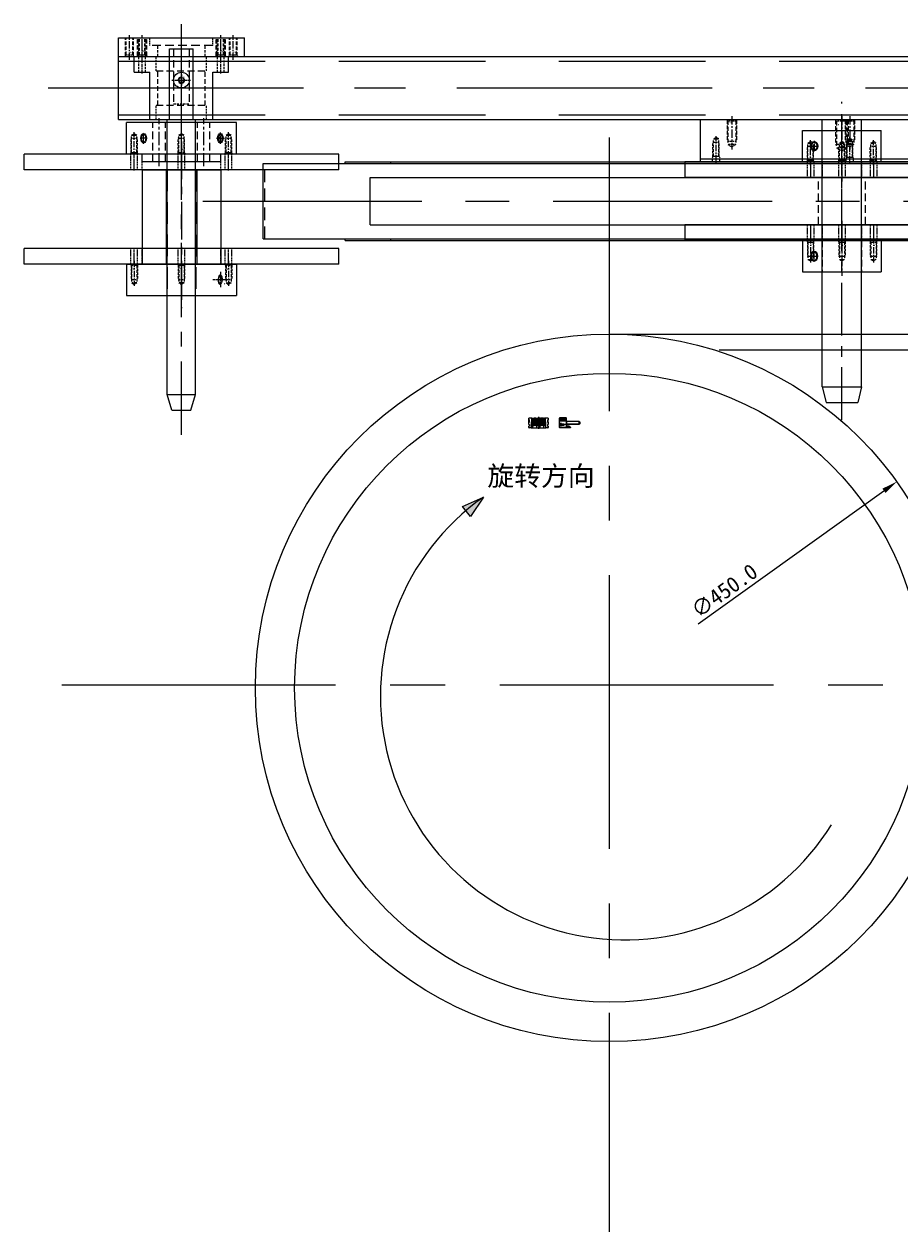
# Model space of a CAD drawing. Header units: millimetres. Extents: x -1657 to 8845, y -11980 to 3013.
# Tile 110 of 256: x -550 to 6, y 47 to 815. Entities that reach past the tile are written whole.
import ezdxf

# ---------------------------------------------------------------- set-up
doc = ezdxf.new("R2010")
doc.units = ezdxf.units.MM
doc.linetypes.add('CENTER', pattern=[2, 1.25, -0.25, 0.25, -0.25])
doc.linetypes.add('DASHED', pattern=[0.75, 0.5, -0.25])
for name, color, linetype in [('03', 6, 'Continuous'), ('图层171', 118, 'Continuous'), ('图层29', 13, 'Continuous'), ('图层31', 70, 'Continuous'), ('图层32', 127, 'Continuous'), ('图层33', 235, 'Continuous'), ('图层36', 121, 'Continuous'), ('图层37', 21, 'Continuous'), ('料盘', 247, 'Continuous'), ('方管', 252, 'Continuous'), ('端子流道', 183, 'Continuous')]:
    doc.layers.add(name, color=color, linetype=linetype)
doc.dimstyles.new('副本 (5)ISO-25', dxfattribs={"dimscale": 4, "dimtxt": 2.5, "dimasz": 2.5, "dimexe": 1.25, "dimexo": 0.625, "dimtad": 1, "dimdec": 1, "dimzin": 1, "dimdsep": 46, "dimtxsty": 'Standard', "dimcen": 2.5, "dimadec": 0, "dimazin": 0, "dimtfac": 1, "dimtdec": 1, "dimtmove": 0, "dimatfit": 3, "dimfxl": 0, "dimarcsym": 0})

# ---------------------------------------------------------------- blocks, each defined once
blk = doc.blocks.new('8F')
at = {"color": 1, "linetype": 'CENTER', "ltscale": 4.620811}
blk.add_line((-2.16, 0), (20.95, 0), dxfattribs=at)
at = {"color": 4, "linetype": 'DASHED', "ltscale": 0.471405}
for p, q in [((1, 3.38), (0, 4.38)), ((1, -3.38), (0, -4.38))]:
    blk.add_line(p, q, dxfattribs=at)
at = {"color": 4, "linetype": 'DASHED', "ltscale": 5.208333}
for p, q in [((0.38, 4), (16, 4)), ((0.38, -4), (16, -4))]:
    blk.add_line(p, q, dxfattribs=at)
at = {"color": 4, "linetype": 'DASHED', "ltscale": 2.25}
for p, q in [((1, 3.38), (1, -3.38)), ((18, 3.38), (18, -3.38))]:
    blk.add_line(p, q, dxfattribs=at)
at = {"color": 4, "linetype": 'DASHED', "ltscale": 5.666667}
for p, q in [((1, 3.38), (18, 3.38)), ((1, -3.38), (18, -3.38))]:
    blk.add_line(p, q, dxfattribs=at)
at = {"color": 4, "linetype": 'DASHED', "ltscale": 0.294628}
for p, q in [((16, 4), (16.62, 3.38)), ((16, -4), (16.62, -3.38))]:
    blk.add_line(p, q, dxfattribs=at)
at = {"color": 4, "linetype": 'DASHED', "ltscale": 2.666667}
blk.add_line((16, 4), (16, -4), dxfattribs=at)
at = {"color": 4, "linetype": 'DASHED', "ltscale": 1.299038}
for p in [(18, 3.38), (18, -3.38)]:
    blk.add_line(p, (19.95, 0), dxfattribs=at)
blk.add_text('M8', height=0.635).set_placement((2.81, -2.46))
blk = doc.blocks.new('27AB9')
at = {"layer": '图层31', "color": 1, "linetype": 'CENTER', "ltscale": 26.842975}
blk.add_line((-12.5, -21.2), (-12.5, 181.2), dxfattribs=at)
at = {"layer": '图层31', "ltscale": 123.966942}
for p, q in [((-25, 0), (-25, 170)), ((-25, 170), (0, 170)), ((0, 0), (0, 170)), ((-25, 0), (-22.5, -10)), ((-25, 0), (0, 0)), ((0, 0), (-2.5, -10)), ((-22.5, -10), (-2.5, -10))]:
    blk.add_line(p, q, dxfattribs=at)
at = {"layer": '图层31', "ltscale": 123.966942, "rotation": 270}
blk.add_blockref('8F', (-12.5, 170), dxfattribs=at)
blk = doc.blocks.new('27AF9')
at = {"layer": '图层33', "ltscale": 0.867769}
for p, q in [((-97.9, 0), (-97.9, 10)), ((-97.9, 10), (102.1, 10)), ((102.1, 0), (102.1, 10)), ((-97.9, 0), (102.1, 0))]:
    blk.add_line(p, q, dxfattribs=at)
at = {"layer": '图层33', "color": 4, "linetype": 'DASHED', "ltscale": 1.37741}
for p, q in [((-20, 0), (-20, 10)), ((-15.8, 0), (-15.8, 10)), ((-10.4, 0), (-10.4, 10)), ((0, 0), (0, 10)), ((4.2, 0), (4.2, 10)), ((14.6, 0), (14.6, 10)), ((20, 0), (20, 10)), ((24.2, 0), (24.2, 10))]:
    blk.add_line(p, q, dxfattribs=at)
at = {"layer": '图层33', "color": 1, "linetype": 'CENTER', "ltscale": 0.958678}
for p, q in [((-17.9, -0.4), (-17.9, 10.4)), ((2.1, -2.49), (2.1, 12.7)), ((22.1, -0.4), (22.1, 10.4))]:
    blk.add_line(p, q, dxfattribs=at)
blk = doc.blocks.new('4F')
at = {"color": 1, "linetype": 'CENTER', "ltscale": 3.210708}
blk.add_line((-2.16, 0), (13.9, 0), dxfattribs=at)
at = {"color": 4, "linetype": 'DASHED', "ltscale": 0.471405}
for p, q in [((1, 1.65), (0, 2.65)), ((1, -1.65), (0, -2.65))]:
    blk.add_line(p, q, dxfattribs=at)
at = {"color": 4, "linetype": 'DASHED', "ltscale": 3.116667}
for p, q in [((0.65, 2), (10, 2)), ((0.65, -2), (10, -2))]:
    blk.add_line(p, q, dxfattribs=at)
at = {"color": 4, "linetype": 'DASHED', "ltscale": 1.1}
for p, q in [((1, 1.65), (1, -1.65)), ((12, 1.65), (12, -1.65))]:
    blk.add_line(p, q, dxfattribs=at)
at = {"color": 4, "linetype": 'DASHED', "ltscale": 3.666667}
for p, q in [((1, 1.65), (12, 1.65)), ((1, -1.65), (12, -1.65))]:
    blk.add_line(p, q, dxfattribs=at)
at = {"color": 4, "linetype": 'DASHED', "ltscale": 0.164992}
for p, q in [((10, 2), (10.35, 1.65)), ((10, -2), (10.35, -1.65))]:
    blk.add_line(p, q, dxfattribs=at)
at = {"color": 4, "linetype": 'DASHED', "ltscale": 1.333333}
blk.add_line((10, 2), (10, -2), dxfattribs=at)
at = {"color": 4, "linetype": 'DASHED', "ltscale": 0.635085}
for p in [(12, 1.65), (12, -1.65)]:
    blk.add_line(p, (12.95, 0), dxfattribs=at)
blk.add_text('M4', height=0.808, rotation=90).set_placement((3.46, -1.03))
blk = doc.blocks.new('27B8E')
at = {"layer": '图层32', "ltscale": 10.330579}
for p, q in [((-10, 4.69), (-10, -45.31)), ((-10, 4.69), (10, 4.69)), ((10, 4.69), (10, -45.31)), ((-10, -45.31), (10, -45.31))]:
    blk.add_line(p, q, dxfattribs=at)
at = {"layer": '图层32', "color": 1, "linetype": 'CENTER', "ltscale": 0.869249}
blk.add_line((0, 0), (0, -5.26), dxfattribs=at)
at = {"layer": '图层32', "color": 1, "linetype": 'CENTER', "ltscale": 1.150413}
blk.add_line((3.48, -2.63), (-3.48, -2.63), dxfattribs=at)
at = {"layer": '图层32', "color": 4, "linetype": 'DASHED', "ltscale": 8.264463}
for p, q in [((-10, -7.81), (10, -7.81)), ((-10, -32.81), (10, -32.81))]:
    blk.add_line(p, q, dxfattribs=at)
at = {"layer": '图层32', "color": 1, "linetype": 'CENTER', "ltscale": 5.752066}
blk.add_line((-12.4, -20.31), (12.4, -20.31), dxfattribs=at)
at = {"layer": '图层32', "ltscale": 0.225512}
for major_axis, ratio in [((-3, 0), 0.755597), ((-2.5, 0), 0.707107)]:
    blk.add_ellipse((0, -2.63), major_axis=major_axis, ratio=ratio, dxfattribs=at)
at = {"layer": '图层32', "ltscale": 10.330579}
for p in [(-10, -0.31), (-10, -20.31), (-10, -40.31)]:
    blk.add_blockref('4F', p, dxfattribs=at)
blk = doc.blocks.new('27DE0')
at = {"layer": '图层29', "color": 4, "linetype": 'DASHED', "ltscale": 3.783333}
for p, q in [((-2, 2.03), (-2, 13.38)), ((2, 2.03), (2, 13.38))]:
    blk.add_line(p, q, dxfattribs=at)
at = {"layer": '图层29', "color": 4, "linetype": 'DASHED', "ltscale": 3.666667}
for p, q in [((-1.65, 2.38), (-1.65, 13.38)), ((1.65, 2.38), (1.65, 13.38))]:
    blk.add_line(p, q, dxfattribs=at)
at = {"layer": '图层29', "color": 1, "linetype": 'CENTER', "ltscale": 3.2}
blk.add_line((0, 0), (0, 14.93), dxfattribs=at)
at = {"layer": '图层29', "color": 4, "linetype": 'DASHED', "ltscale": 0.471405}
for p, q in [((-1.65, 2.38), (-2.65, 1.38)), ((1.65, 2.38), (2.65, 1.38))]:
    blk.add_line(p, q, dxfattribs=at)
at = {"layer": '图层29', "color": 4, "linetype": 'DASHED', "ltscale": 1.1}
blk.add_line((-1.65, 2.38), (1.65, 2.38), dxfattribs=at)
at = {"layer": '图层29'}
blk.add_text('M4', height=0.814, rotation=180, dxfattribs=at).set_placement((0.96, 5.39))
blk = doc.blocks.new('27DCE')
at = {"layer": '图层29', "color": 4, "linetype": 'DASHED', "ltscale": 4.466667}
for p, q in [((-0.4, -0.4), (-0.4, 11)), ((4.6, -0.4), (4.6, 11))]:
    blk.add_line(p, q, dxfattribs=at)
at = {"layer": '图层29', "color": 4, "linetype": 'DASHED', "ltscale": 4.333333}
for p, q in [((0, 0), (0, 11)), ((4.2, 0), (4.2, 11))]:
    blk.add_line(p, q, dxfattribs=at)
at = {"layer": '图层29', "color": 1, "linetype": 'CENTER', "ltscale": 3.6}
blk.add_line((2.1, -3), (2.1, 12.58), dxfattribs=at)
at = {"layer": '图层29', "color": 4, "linetype": 'DASHED', "ltscale": 0.471405}
for p, q in [((0, 0), (-1, -1)), ((4.2, 0), (5.2, -1))]:
    blk.add_line(p, q, dxfattribs=at)
at = {"layer": '图层29', "color": 4, "linetype": 'DASHED', "ltscale": 1.4}
blk.add_line((0, 0), (4.2, 0), dxfattribs=at)
at = {"layer": '图层29'}
blk.add_text('M5', height=1.031, rotation=180, dxfattribs=at).set_placement((3.59, 2.16))
blk = doc.blocks.new('27DA8')
at = {"layer": '图层29', "color": 4, "linetype": 'DASHED', "ltscale": 5.166667}
for p, q in [((-0.5, -0.5), (-0.5, 11)), ((5.5, -0.5), (5.5, 11))]:
    blk.add_line(p, q, dxfattribs=at)
at = {"layer": '图层29', "color": 4, "linetype": 'DASHED', "ltscale": 5}
for p, q in [((0, 0), (0, 11)), ((5, 0), (5, 11))]:
    blk.add_line(p, q, dxfattribs=at)
at = {"layer": '图层29', "color": 1, "linetype": 'CENTER', "ltscale": 4}
blk.add_line((2.5, -3), (2.5, 12.57), dxfattribs=at)
at = {"layer": '图层29', "color": 4, "linetype": 'DASHED', "ltscale": 0.471405}
for p, q in [((0, 0), (-1, -1)), ((5, 0), (6, -1))]:
    blk.add_line(p, q, dxfattribs=at)
at = {"layer": '图层29', "color": 4, "linetype": 'DASHED', "ltscale": 1.666667}
blk.add_line((0, 0), (5, 0), dxfattribs=at)
at = {"layer": '图层29'}
blk.add_text('M6', height=0.461, rotation=180, dxfattribs=at).set_placement((4.12, 2.44))
blk = doc.blocks.new('27D9E')
at = {"layer": '图层29', "color": 4, "linetype": 'DASHED', "ltscale": 5.166667}
for p, q in [((-0.5, -0.5), (-0.5, 11)), ((5.5, -0.5), (5.5, 11))]:
    blk.add_line(p, q, dxfattribs=at)
at = {"layer": '图层29', "color": 4, "linetype": 'DASHED', "ltscale": 5}
for p, q in [((0, 0), (0, 11)), ((5, 0), (5, 11))]:
    blk.add_line(p, q, dxfattribs=at)
at = {"layer": '图层29', "color": 1, "linetype": 'CENTER', "ltscale": 4}
blk.add_line((2.5, -3), (2.5, 12.57), dxfattribs=at)
at = {"layer": '图层29', "color": 4, "linetype": 'DASHED', "ltscale": 0.471405}
for p, q in [((0, 0), (-1, -1)), ((5, 0), (6, -1))]:
    blk.add_line(p, q, dxfattribs=at)
at = {"layer": '图层29', "color": 4, "linetype": 'DASHED', "ltscale": 1.666667}
blk.add_line((0, 0), (5, 0), dxfattribs=at)
at = {"layer": '图层29'}
blk.add_text('M6', height=0.461, rotation=180, dxfattribs=at).set_placement((4.12, 2.44))
blk = doc.blocks.new('27E0F')
at = {"layer": '图层29', "ltscale": 2.125}
for p, q in [((-20, 5), (60, 5)), ((-20, -7), (-20, 5)), ((60, -7), (60, 5)), ((-20, -7), (60, -7))]:
    blk.add_line(p, q, dxfattribs=at)
at = {"layer": '图层29', "color": 4, "linetype": 'DASHED', "ltscale": 1.37741}
for p, q in [((0, 0), (0, 5)), ((40, 0), (40, 5))]:
    blk.add_line(p, q, dxfattribs=at)
at = {"layer": '图层29', "color": 4, "linetype": 'DASHED', "ltscale": 11.019284}
blk.add_line((40, 0), (0, 0), dxfattribs=at)
at = {"layer": '图层29', "color": 4, "linetype": 'DASHED', "ltscale": 3.305785}
for p, q in [((5, -7), (5, 0)), ((35, -7), (35, 0))]:
    blk.add_line(p, q, dxfattribs=at)
at = {"layer": '图层29', "color": 1, "linetype": 'CENTER', "ltscale": 3.22944}
blk.add_line((20, -9.07), (20, 7.07), dxfattribs=at)
at = {"layer": '图层29', "ltscale": 2.125}
for name, p in [('27DCE', (-15.1, -6)), ('27D9E', (-7.5, -6)), ('27DE0', (-5, -8.38)), ('27DA8', (42.5, -6)), ('27DE0', (45, -8.38)), ('27DCE', (50.9, -6))]:
    blk.add_blockref(name, p, dxfattribs=at)
blk = doc.blocks.new('27E93')
at = {"layer": '图层36', "color": 1, "linetype": 'CENTER', "ltscale": 7.669421}
blk.add_line((0, -22.2), (0, 24.2), dxfattribs=at)
at = {"layer": '图层36', "ltscale": 1.033058}
for p, q in [((-30, 21), (30, 21)), ((-30, 11), (-30, 21)), ((30, 11), (30, 21)), ((-30, 11), (-20, 11)), ((-20, -19), (-20, 11)), ((20, 11), (30, 11)), ((20, -19), (20, 11)), ((-20, -19), (20, -19))]:
    blk.add_line(p, q, dxfattribs=at)
at = {"layer": '图层36', "color": 4, "linetype": 'DASHED', "ltscale": 2.754821}
for p, q in [((-27.1, 11), (-27.1, 21)), ((-22.9, 11), (-22.9, 21)), ((22.9, 11), (22.9, 21)), ((27.1, 11), (27.1, 21))]:
    blk.add_line(p, q, dxfattribs=at)
at = {"layer": '图层36', "color": 1, "linetype": 'CENTER', "ltscale": 1.917355}
for p, q in [((-25, 10.2), (-25, 21.8)), ((25, 10.2), (25, 21.8))]:
    blk.add_line(p, q, dxfattribs=at)
at = {"layer": '图层36', "color": 4, "linetype": 'DASHED', "ltscale": 2.479339}
for p, q in [((-16, 12), (-16, 21)), ((16, 12), (16, 21)), ((-16, -19), (-16, -10)), ((16, -19), (16, -10))]:
    blk.add_line(p, q, dxfattribs=at)
at = {"layer": '图层36', "color": 4, "linetype": 'DASHED', "ltscale": 8.815427}
for p, q in [((-16, 12), (16, 12)), ((-16, -10), (16, -10))]:
    blk.add_line(p, q, dxfattribs=at)
at = {"layer": '图层36', "color": 4, "linetype": 'DASHED', "ltscale": 6.060606}
for p, q in [((-15, -10), (-15, 12)), ((15, -10), (15, 12))]:
    blk.add_line(p, q, dxfattribs=at)
at = {"layer": '图层36', "color": 1, "linetype": 'CENTER'}
for p, q in [((0, 0), (0, 12)), ((-6, 6), (6, 6))]:
    blk.add_line(p, q, dxfattribs=at)
at = {"layer": '图层36', "ltscale": 3.719008}
blk.add_circle((0, 6), 5, dxfattribs=at)
blk = doc.blocks.new('4C')
at = {"color": 1, "linetype": 'CENTER', "ltscale": 1.3982}
for p, q in [((-3.5, 0), (3.5, 0)), ((0, 3.5), (0, -3.5))]:
    blk.add_line(p, q, dxfattribs=at)
blk.add_circle((0, 0), 1.65)
at = {"color": 2, "linetype": 'Continuous'}
blk.add_arc((0, 0), 2, 80.74753, 15.05083, dxfattribs=at)
blk.add_text('M4', height=0.558).set_placement((1.01, 1.61))
blk = doc.blocks.new('280B6')
at = {"layer": '图层37', "ltscale": 6.198347}
for p, q in [((10, 12.5), (-35, 12.5)), ((-35, -2.5), (-35, 12.5)), ((10, -4), (10, 14)), ((185, 14), (10, 14)), ((185, -4), (185, 14)), ((195, -1), (195, 11)), ((10, -2.5), (-35, -2.5)), ((185, -4), (10, -4))]:
    blk.add_line(p, q, dxfattribs=at)
at = {"layer": '图层37', "color": 4, "linetype": 'DASHED', "ltscale": 9.641873}
for p, q in [((-35, 10), (0, 10)), ((-35, 0), (0, 0))]:
    blk.add_line(p, q, dxfattribs=at)
at = {"layer": '图层37', "color": 4, "linetype": 'DASHED', "ltscale": 2.754821}
blk.add_line((0, 0), (0, 10), dxfattribs=at)
at = {"layer": '图层37', "ltscale": 3.719008}
for p, q in [((195, 11), (185, 14)), ((195, -1), (185, -4))]:
    blk.add_line(p, q, dxfattribs=at)
at = {"layer": '图层37', "color": 1, "linetype": 'CENTER', "ltscale": 37.38843}
blk.add_line((210.6, 5), (-50.6, 5), dxfattribs=at)
at = {"layer": '图层37', "ltscale": 2.066116, "rotation": 90}
blk.add_blockref('4C', (-15, 5), dxfattribs=at)
blk = doc.blocks.new('8D21F')
at = {"layer": '图层37', "color": 1, "linetype": 'CENTER', "ltscale": 1.150393}
blk.add_line((0, 0), (6.96, 0), dxfattribs=at)
at = {"layer": '图层37', "color": 1, "linetype": 'CENTER', "ltscale": 0.677887}
blk.add_line((3.48, -2.04), (3.48, 2.06), dxfattribs=at)
at = {"layer": '图层37', "ltscale": 0.619835}
for major_axis, ratio in [((-3, 0), 0.589256), ((-2.5, 0), 0.545738)]:
    blk.add_ellipse((3.48, 0.01), major_axis=major_axis, ratio=ratio, dxfattribs=at)
blk = doc.blocks.new('94E90')
at = {"layer": '图层37', "color": 1, "linetype": 'CENTER'}
for p, q in [((0, 0), (0, -5.12)), ((-3.59, -2.52), (3.75, -2.52))]:
    blk.add_line(p, q, dxfattribs=at)
at = {"layer": '图层37', "ltscale": 3.305785}
for major_axis, ratio in [((-3, 0), 0.589256), ((-2.5, 0), 0.424264)]:
    blk.add_ellipse((0, -2.52), major_axis=major_axis, ratio=ratio, dxfattribs=at)
at = {"layer": '图层37'}
blk.add_text('M6', height=0.586, dxfattribs=at).set_placement((0.44, -2.26))
blk = doc.blocks.new('28282')
at = {"layer": '图层37', "ltscale": 14.46281}
for p, q in [((5, 53.14), (25, 53.14)), ((5, -16.86), (5, 53.14)), ((25, -16.86), (25, 53.14)), ((0, -6.86), (0, 43.14)), ((0, 43.14), (5, 43.14)), ((0, -6.86), (5, -6.86)), ((5, -16.86), (25, -16.86))]:
    blk.add_line(p, q, dxfattribs=at)
at = {"layer": '图层37', "color": 1, "linetype": 'CENTER', "ltscale": 6.710744}
for p, q in [((-2.8, 32.28), (27.8, 32.28)), ((-2.8, 4), (27.8, 4))]:
    blk.add_line(p, q, dxfattribs=at)
at = {"layer": '图层37', "color": 4, "linetype": 'DASHED', "ltscale": 9.641873}
for p, q in [((0, 36.28), (25, 36.28)), ((0, 28.28), (25, 28.28)), ((0, 8), (25, 8)), ((0, 0), (25, 0))]:
    blk.add_line(p, q, dxfattribs=at)
at = {"layer": '图层37', "color": 4, "linetype": 'DASHED', "ltscale": 27.548209}
for p, q in [((0, 27.14), (25, 27.14)), ((0, 9.14), (25, 9.14))]:
    blk.add_line(p, q, dxfattribs=at)
at = {"layer": '图层37', "color": 1, "linetype": 'CENTER', "ltscale": 19.173554}
blk.add_line((-8, 18.14), (33, 18.14), dxfattribs=at)
at = {"layer": '图层37', "ltscale": 14.46281}
for p in [(5, 48.14), (5, 18.14), (5, -11.86)]:
    blk.add_blockref('4F', p, dxfattribs=at)
at = {"layer": '图层37', "linetype": 'CENTER', "ltscale": 0.225512}
blk.add_blockref('8D21F', (11.52, 42.18), dxfattribs=at)
at = {"layer": '图层37', "ltscale": 3.305785}
blk.add_blockref('94E90', (15, -4.08), dxfattribs=at)
blk = doc.blocks.new('283A4')
at = {"layer": '图层37', "ltscale": 0.867769}
for p, q in [((0, 0), (0, 200)), ((0, 200), (10, 200)), ((10, 0), (10, 200)), ((0, 0), (10, 0))]:
    blk.add_line(p, q, dxfattribs=at)
at = {"layer": '图层37', "color": 4, "linetype": 'DASHED', "ltscale": 1.37741}
for p, q in [((0, 132.1), (10, 132.1)), ((0, 127.9), (10, 127.9)), ((0, 125), (10, 125)), ((0, 102.1), (10, 102.1)), ((0, 97.9), (10, 97.9)), ((0, 75), (10, 75)), ((0, 72.1), (10, 72.1)), ((0, 67.9), (10, 67.9))]:
    blk.add_line(p, q, dxfattribs=at)
at = {"layer": '图层37', "color": 1, "linetype": 'CENTER', "ltscale": 0.958678}
for p, q in [((-0.4, 130), (10.4, 130)), ((-0.4, 70), (10.4, 70))]:
    blk.add_line(p, q, dxfattribs=at)
at = {"layer": '图层37', "color": 1, "linetype": 'CENTER', "ltscale": 3.371535}
blk.add_line((-3.43, 100), (13.43, 100), dxfattribs=at)
blk = doc.blocks.new('28494')
at = {"layer": '图层37', "ltscale": 14.46281}
for p, q in [((-10, -64.75), (-10, 5.25)), ((-10, 5.25), (10, 5.25)), ((10, -64.75), (10, 5.25)), ((-70, -4.75), (-10, -4.75)), ((-70, -54.75), (-70, -4.75)), ((-70, -19.95), (-10, -19.95)), ((-70, -39.55), (-10, -39.55)), ((-70, -54.75), (-10, -54.75)), ((-10, -64.75), (10, -64.75))]:
    blk.add_line(p, q, dxfattribs=at)
at = {"layer": '图层37', "color": 1, "linetype": 'CENTER'}
for p, q in [((0, 0), (0, -10)), ((-5, -5), (5, -5))]:
    blk.add_line(p, q, dxfattribs=at)
at = {"layer": '图层37', "color": 4, "linetype": 'DASHED', "ltscale": 27.548209}
for p, q in [((-70, -20.65), (10, -20.65)), ((-70.1, -38.75), (9.9, -38.75))]:
    blk.add_line(p, q, dxfattribs=at)
at = {"layer": '图层37', "color": 1, "linetype": 'CENTER', "ltscale": 19.173554}
blk.add_line((-88, -29.75), (18, -29.75), dxfattribs=at)
at = {"layer": '图层37', "ltscale": 0.619835}
blk.add_ellipse((0, -5), major_axis=(-3, 0), ratio=0.479592, start_param=4.712389, end_param=9.424778, dxfattribs=at)
blk.add_ellipse((0, -5), major_axis=(-2.5, 0), ratio=0.424264, dxfattribs=at)
at = {"layer": '图层37', "ltscale": 14.46281}
for p in [(-10, 0.25), (-10, -29.75), (-10, -59.75)]:
    blk.add_blockref('4F', p, dxfattribs=at)
at = {"layer": '图层37'}
blk.add_text('M6', height=0.586, dxfattribs=at).set_placement((1.96, -2.66))
blk = doc.blocks.new('254AC')
at = {"layer": '端子流道', "ltscale": 5}
for p, q in [((-408.24, 0), (19.75, 0)), ((-182.25, 2), (7.75, 2)), ((19.75, -50), (19.75, 0)), ((-460.25, -1), (19.75, -1)), ((-460.25, -49), (-460.25, -1)), ((-408.24, -1), (-408.24, 0)), ((-379.03, -1), (-379.03, 0)), ((-460.25, -49), (19.75, -49)), ((-408.24, -50), (-408.24, -49)), ((-408.24, -50), (19.75, -50)), ((-379.03, -50), (-379.03, -49))]:
    blk.add_line(p, q, dxfattribs=at)
at = {"layer": '端子流道', "ltscale": 1.125}
for p, q in [((-182.25, 0), (-182.25, 2)), ((7.75, 0), (7.75, 2))]:
    blk.add_line(p, q, dxfattribs=at)
at = {"layer": '端子流道', "color": 4, "linetype": 'DASHED', "ltscale": 0.666667}
for p, q in [((-174.5, 0), (-174.5, 2)), ((-170, 0), (-170, 2)), ((-89.5, 0), (-89.5, 2)), ((-85, 0), (-85, 2)), ((-4.5, 0), (-4.5, 2)), ((0, 0), (0, 2))]:
    blk.add_line(p, q, dxfattribs=at)
at = {"layer": '端子流道', "color": 1, "linetype": 'CENTER', "ltscale": 0.624358}
for p, q in [((-172.25, -0.56), (-172.25, 2.56)), ((-87.25, -0.56), (-87.25, 2.56)), ((-2.25, -0.56), (-2.25, 2.56))]:
    blk.add_line(p, q, dxfattribs=at)
at = {"layer": '端子流道', "color": 4, "linetype": 'DASHED', "ltscale": 16}
blk.add_line((-459.25, -49), (-459.25, -1), dxfattribs=at)
at = {"layer": '端子流道', "color": 1, "linetype": 'CENTER', "ltscale": 111.36}
blk.add_line((-498.65, -25), (58.15, -25), dxfattribs=at)
blk = doc.blocks.new('6F')
at = {"color": 1, "linetype": 'CENTER', "ltscale": 4.23765}
blk.add_line((-2.16, 0), (19.03, 0), dxfattribs=at)
at = {"color": 4, "linetype": 'DASHED', "ltscale": 0.471405}
for p, q in [((1, 2.5), (0, 3.5)), ((1, -2.5), (0, -3.5))]:
    blk.add_line(p, q, dxfattribs=at)
at = {"color": 4, "linetype": 'DASHED', "ltscale": 4.5}
for p, q in [((0.5, 3), (14, 3)), ((0.5, -3), (14, -3))]:
    blk.add_line(p, q, dxfattribs=at)
at = {"color": 4, "linetype": 'DASHED', "ltscale": 1.666667}
for p, q in [((1, 2.5), (1, -2.5)), ((16, 2.5), (16, -2.5))]:
    blk.add_line(p, q, dxfattribs=at)
at = {"color": 4, "linetype": 'DASHED', "ltscale": 5}
for p, q in [((1, 2.5), (16, 2.5)), ((1, -2.5), (16, -2.5))]:
    blk.add_line(p, q, dxfattribs=at)
at = {"color": 4, "linetype": 'DASHED', "ltscale": 0.235702}
for p, q in [((14, 3), (14.5, 2.5)), ((14, -3), (14.5, -2.5))]:
    blk.add_line(p, q, dxfattribs=at)
at = {"color": 4, "linetype": 'DASHED', "ltscale": 2}
blk.add_line((14, 3), (14, -3), dxfattribs=at)
at = {"color": 4, "linetype": 'DASHED', "ltscale": 0.96225}
for p in [(16, 2.5), (16, -2.5)]:
    blk.add_line(p, (17.44, 0), dxfattribs=at)
blk.add_text('M6', height=0.924, rotation=90).set_placement((2.56, -1.77))
blk = doc.blocks.new('254CE')
at = {"layer": '图层171', "ltscale": 1.125}
for p, q in [((0, 0), (190, 0)), ((0, -25), (0, 0)), ((190, -25), (190, 0)), ((0, -25), (190, -25))]:
    blk.add_line(p, q, dxfattribs=at)
for name, p, rotation in [('6F', (20, 0), 270), ('6F', (95, 0), 270), ('6F', (170, 0), 270), ('4F', (10, -24.439104), 90), ('4F', (95, -25), 90), ('4F', (180, -25), 90)]:
    blk.add_blockref(name, p, dxfattribs=dict(at, rotation=rotation))
blk = doc.blocks.new('*D4174')
at = {"layer": '03', "color": 0, "lineweight": -2, "ltscale": 5}
blk.add_line((-121.87, 433.55), (-3.78, 518.24), dxfattribs=at)
at = {"layer": '03', "color": 0, "ltscale": 5}
blk.add_solid([(-4.75, 519.6), (-2.81, 516.89), (4.34, 524.07)], dxfattribs=at)
at = {"layer": 'Defpoints', "color": 0, "ltscale": 5}
for p in [(4.34, 524.07), (-361.33, 261.8)]:
    blk.add_point(p, dxfattribs=at)
at = {"layer": '03', "color": 0, "ltscale": 5, "insert": (-105.25, 454.7), "char_height": 10, "attachment_point": 5, "rotation": 35.64917}
blk.add_mtext('∅450.0', dxfattribs=at)
blk = doc.blocks.new('A7B7')
at = {"color": 1, "lineweight": 9, "ltscale": 0.03}
for p, q in [((0, 0), (0, -6.72)), ((2.5, 0), (2.5, -6.72)), ((4.5, 0), (4.5, -6.72)), ((7, 0), (7, -6.72))]:
    blk.add_line(p, q, dxfattribs=at)
at = {"color": 1, "linetype": 'CENTER', "ltscale": 1.5196}
blk.add_line((3.5, -7.32), (3.5, 0.27), dxfattribs=at)
at = {"color": 7, "linetype": 'Continuous', "lineweight": 15}
for p, q in [((-2.7, -1.43), (-2.7, -0.6)), ((-2.2, -1.43), (-2.7, -1.43)), ((-2.7, -3.85), (-2.7, -2.48)), ((-2.7, -2.48), (-2.2, -2.48)), ((-2.7, -3.85), (-2.7, -4.05)), ((-2.7, -3.85), (-2.2, -3.85)), ((-2.7, -4.05), (-2.7, -5.15)), ((-2.2, -4.05), (-2.7, -4.05)), ((-2.7, -5.15), (-2.7, -5.35)), ((-2.2, -5.15), (-2.7, -5.15)), ((-2.2, -5.35), (-2.7, -5.35)), ((-2.7, -6.5), (-2.7, -5.35)), ((-2.7, -6.5), (-1.3, -6.5)), ((-2.35, -0.25), (-1.25, -0.25)), ((-2.2, -2.48), (-2.2, -1.43)), ((-2.2, -5.35), (-2.2, -3.85)), ((-1.3, -6.5), (-1.3, -6.8)), ((-0.8, -6.8), (-1.3, -6.8)), ((8.25, -0.25), (-1.25, -0.25)), ((-1.25, -0.25), (-1.25, -4.25)), ((-1.25, -4.25), (-0.67, -4.25)), ((-0.74, -3.59), (-0.94, -3.39)), ((-0.94, -4.08), (-0.94, -3.39)), ((-0.94, -3.39), (-0.74, -3.39)), ((-0.74, -3.88), (-0.94, -4.08)), ((0.94, -4.08), (-0.94, -4.08)), ((-0.8, -6.5), (-0.67, -6.5)), ((-0.8, -6.8), (-0.8, -6.5)), ((-0.74, -1.66), (-0.54, -1.86)), ((-0.74, -3.39), (-0.74, -1.66)), ((-0.74, -1.66), (0.74, -1.66)), ((-0.74, -3.39), (-0.54, -3.59)), ((-0.74, -3.59), (-0.74, -3.88)), ((-0.54, -3.59), (-0.74, -3.59)), ((-0.74, -3.88), (0.74, -3.88)), ((-0.67, -4.25), (-0.37, -4.25)), ((-0.67, -6.5), (-0.67, -4.25)), ((-0.37, -6.5), (-0.67, -6.5)), ((-0.54, -1.86), (-0.54, -3.59)), ((0.54, -1.86), (-0.54, -1.86)), ((-0.54, -2.76), (0.54, -2.76)), ((0.54, -3.21), (-0.54, -3.21)), ((-0.54, -3.88), (-0.54, -3.59)), ((-0.37, -4.25), (-0.37, -6.5)), ((-0.37, -4.95), (0.38, -4.95)), ((-0.37, -6.5), (0.38, -6.5)), ((0.38, -4.25), (0.68, -4.25)), ((0.38, -6.5), (0.38, -4.25)), ((0.68, -6.5), (0.38, -6.5)), ((0.74, -1.66), (0.54, -1.86)), ((0.54, -3.59), (0.54, -1.86)), ((0.74, -3.39), (0.54, -3.59)), ((0.54, -3.59), (0.54, -3.88)), ((0.74, -3.59), (0.54, -3.59)), ((0.68, -4.25), (1.83, -4.25)), ((0.68, -4.25), (0.68, -6.5)), ((0.68, -6.5), (1.83, -6.5)), ((0.74, -1.66), (0.74, -3.39)), ((0.74, -3.59), (0.94, -3.39)), ((0.74, -3.39), (0.94, -3.39)), ((0.74, -3.88), (0.74, -3.59)), ((0.74, -3.88), (0.94, -4.08)), ((0.94, -3.39), (0.94, -4.08)), ((1.76, -3.59), (1.56, -3.39)), ((1.56, -4.08), (1.56, -3.39)), ((1.56, -3.39), (1.76, -3.39)), ((1.76, -3.88), (1.56, -4.08)), ((3.44, -4.08), (1.56, -4.08)), ((1.76, -1.66), (1.96, -1.86)), ((1.76, -3.39), (1.76, -1.66)), ((1.76, -1.66), (3.24, -1.66)), ((1.76, -3.39), (1.96, -3.59)), ((1.76, -3.59), (1.76, -3.88)), ((1.96, -3.59), (1.76, -3.59)), ((1.76, -3.88), (3.24, -3.88)), ((1.83, -4.25), (2.13, -4.25)), ((1.83, -6.5), (1.83, -4.25)), ((2.13, -6.5), (1.83, -6.5)), ((1.96, -1.86), (1.96, -3.59)), ((3.04, -1.86), (1.96, -1.86)), ((1.96, -2.76), (3.04, -2.76)), ((3.04, -3.21), (1.96, -3.21)), ((1.96, -3.88), (1.96, -3.59)), ((2.13, -4.25), (2.13, -6.5)), ((2.13, -4.95), (2.88, -4.95)), ((2.13, -6.5), (2.88, -6.5)), ((2.88, -4.25), (3.18, -4.25)), ((2.88, -6.5), (2.88, -4.25)), ((3.18, -6.5), (2.88, -6.5)), ((3.24, -1.66), (3.04, -1.86)), ((3.04, -3.59), (3.04, -1.86)), ((3.24, -3.39), (3.04, -3.59)), ((3.04, -3.59), (3.04, -3.88)), ((3.24, -3.59), (3.04, -3.59)), ((3.18, -4.25), (3.83, -4.25)), ((3.18, -4.25), (3.18, -6.5)), ((3.18, -6.5), (3.25, -6.5)), ((3.24, -1.66), (3.24, -3.39)), ((3.24, -3.59), (3.44, -3.39)), ((3.24, -3.39), (3.44, -3.39)), ((3.24, -3.88), (3.24, -3.59)), ((3.24, -3.88), (3.44, -4.08)), ((3.25, -6.5), (3.25, -6.8)), ((3.75, -6.8), (3.25, -6.8)), ((3.44, -3.39), (3.44, -4.08)), ((3.76, -3.59), (3.56, -3.39)), ((3.56, -4.08), (3.56, -3.39)), ((3.56, -3.39), (3.76, -3.39)), ((3.76, -3.88), (3.56, -4.08)), ((5.44, -4.08), (3.56, -4.08)), ((3.75, -6.5), (3.83, -6.5)), ((3.75, -6.8), (3.75, -6.5)), ((3.76, -1.66), (3.96, -1.86)), ((3.76, -3.39), (3.76, -1.66)), ((3.76, -1.66), (5.24, -1.66)), ((3.76, -3.39), (3.96, -3.59)), ((3.76, -3.59), (3.76, -3.88)), ((3.96, -3.59), (3.76, -3.59)), ((3.76, -3.88), (5.24, -3.88)), ((3.83, -4.25), (4.13, -4.25)), ((3.83, -6.5), (3.83, -4.25)), ((4.13, -6.5), (3.83, -6.5)), ((3.96, -1.86), (3.96, -3.59)), ((5.04, -1.86), (3.96, -1.86)), ((3.96, -2.76), (5.04, -2.76)), ((3.96, -3.21), (5.04, -3.21)), ((3.96, -3.59), (3.96, -3.88)), ((4.13, -4.25), (4.13, -6.5)), ((4.88, -4.95), (4.13, -4.95)), ((4.88, -6.5), (4.13, -6.5)), ((4.88, -4.25), (5.18, -4.25)), ((4.88, -6.5), (4.88, -4.25)), ((5.18, -6.5), (4.88, -6.5)), ((5.24, -1.66), (5.04, -1.86)), ((5.04, -3.59), (5.04, -1.86)), ((5.24, -3.39), (5.04, -3.59)), ((5.04, -3.88), (5.04, -3.59)), ((5.24, -3.59), (5.04, -3.59)), ((5.18, -4.25), (6.33, -4.25)), ((5.18, -4.25), (5.18, -6.5)), ((5.18, -6.5), (6.33, -6.5)), ((5.24, -1.66), (5.24, -3.39)), ((5.24, -3.59), (5.44, -3.39)), ((5.24, -3.39), (5.44, -3.39)), ((5.24, -3.88), (5.24, -3.59)), ((5.24, -3.88), (5.44, -4.08)), ((5.44, -3.39), (5.44, -4.08)), ((6.26, -3.59), (6.06, -3.39)), ((6.06, -4.08), (6.06, -3.39)), ((6.06, -3.39), (6.26, -3.39)), ((6.26, -3.88), (6.06, -4.08)), ((7.94, -4.08), (6.06, -4.08)), ((6.26, -1.66), (6.46, -1.86)), ((6.26, -3.39), (6.26, -1.66)), ((6.26, -1.66), (7.74, -1.66)), ((6.26, -3.39), (6.46, -3.59)), ((6.26, -3.59), (6.26, -3.88)), ((6.46, -3.59), (6.26, -3.59)), ((6.26, -3.88), (7.74, -3.88)), ((6.33, -4.25), (6.63, -4.25)), ((6.33, -6.5), (6.33, -4.25)), ((6.63, -6.5), (6.33, -6.5)), ((6.46, -1.86), (6.46, -3.59)), ((7.54, -1.86), (6.46, -1.86)), ((6.46, -2.76), (7.54, -2.76)), ((6.46, -3.21), (7.54, -3.21)), ((6.46, -3.59), (6.46, -3.88)), ((6.63, -4.25), (6.63, -6.5)), ((7.38, -4.95), (6.63, -4.95)), ((7.38, -6.5), (6.63, -6.5)), ((7.38, -4.25), (7.68, -4.25)), ((7.38, -6.5), (7.38, -4.25)), ((7.68, -6.5), (7.38, -6.5)), ((7.74, -1.66), (7.54, -1.86)), ((7.54, -3.59), (7.54, -1.86)), ((7.74, -3.39), (7.54, -3.59)), ((7.54, -3.88), (7.54, -3.59)), ((7.74, -3.59), (7.54, -3.59)), ((7.68, -4.25), (8.25, -4.25)), ((7.68, -4.25), (7.68, -6.5)), ((7.68, -6.5), (7.8, -6.5)), ((7.74, -1.66), (7.74, -3.39)), ((7.74, -3.59), (7.94, -3.39)), ((7.74, -3.39), (7.94, -3.39)), ((7.74, -3.88), (7.74, -3.59)), ((7.74, -3.88), (7.94, -4.08)), ((7.8, -6.5), (7.8, -6.8)), ((8.3, -6.8), (7.8, -6.8)), ((7.94, -3.39), (7.94, -4.08)), ((8.25, -0.25), (9.35, -0.25)), ((8.25, -4.25), (8.25, -0.25)), ((8.3, -6.8), (8.3, -6.5)), ((8.3, -6.5), (9.7, -6.5)), ((9.2, -2.48), (9.2, -1.43)), ((9.2, -1.43), (9.7, -1.43)), ((9.7, -2.48), (9.2, -2.48)), ((9.2, -3.85), (9.2, -5.35)), ((9.7, -3.85), (9.2, -3.85)), ((9.2, -4.05), (9.7, -4.05)), ((9.2, -5.15), (9.7, -5.15)), ((9.2, -5.35), (9.7, -5.35)), ((9.7, -0.6), (9.7, -1.43)), ((9.7, -2.48), (9.7, -3.85)), ((9.7, -3.85), (9.7, -4.05)), ((9.7, -4.05), (9.7, -5.15)), ((9.7, -5.15), (9.7, -5.35)), ((9.7, -5.35), (9.7, -6.5))]:
    blk.add_line(p, q, dxfattribs=at)
at = {"color": 1, "linetype": 'CENTER', "lineweight": 15, "ltscale": 0.34336}
for p, q in [((-0.86, -3.74), (0.86, -3.74)), ((1.64, -3.74), (3.36, -3.74)), ((3.64, -3.74), (5.36, -3.74)), ((6.14, -3.74), (7.86, -3.74))]:
    blk.add_line(p, q, dxfattribs=at)
at = {"color": 7, "linetype": 'Continuous'}
blk.add_circle((5.73, -5.11), 0.388, dxfattribs=at)
at = {"color": 7, "linetype": 'Continuous', "lineweight": 15}
for centre, start, end in [((-2.35, -0.6), 90, 180), ((9.35, -0.6), 0, 90)]:
    blk.add_arc(centre, 0.35, start, end, dxfattribs=at)
at = {"color": 7, "linetype": 'Continuous', "insert": (5.46, -4.9), "char_height": 0.33, "width": 1.0371, "attachment_point": 1}
blk.add_mtext('xx', dxfattribs=at)
blk = doc.blocks.new('85971')
at = {"color": 1, "lineweight": 9, "ltscale": 0.03}
for p, q in [((0, 0), (5.15, 0)), ((0, -2.65), (5.15, -2.65))]:
    blk.add_line(p, q, dxfattribs=at)
at = {"color": 7, "linetype": 'Continuous', "lineweight": 15}
for p, q in [((0.44, 1.7), (0.24, 1.5)), ((0.24, 1.35), (0.24, 1.5)), ((0.24, 0.73), (0.24, 1.35)), ((0.44, 1.35), (0.24, 1.35)), ((0.44, 0.52), (0.24, 0.73)), ((0.24, 0.47), (0.24, 0.73)), ((0.24, -0.75), (0.24, 0.49)), ((0.44, 1.7), (0.44, 1.35)), ((0.44, 1.7), (4.84, 1.7)), ((4.84, 1.35), (0.44, 1.35)), ((0.44, 1.35), (0.44, 0.55)), ((0.44, 0.55), (0.44, -0.55)), ((0.44, 0.52), (4.84, 0.52)), ((3.54, 1.7), (4.84, 1.7)), ((4.84, 1.7), (4.84, 1.35)), ((4.84, 0.55), (4.84, 1.35)), ((4.84, -0.55), (4.84, 0.55)), ((-7.66, -0.81), (-8.16, -1.31)), ((-8.16, -1.31), (-8.16, -2.11)), ((-8.16, -2.11), (-7.8, -2.46)), ((-7.8, -2.46), (-7.66, -2.61)), ((-7.66, -0.81), (0.24, -0.81)), ((-7.66, -2.11), (-7.66, -0.81)), ((-7.66, -0.81), (0.24, -0.81)), ((0.24, -2.11), (-7.66, -2.11)), ((-7.66, -2.61), (0.24, -2.61)), ((-1.46, -3.75), (-2.26, -4.25)), ((-2.26, -4.55), (-2.26, -4.25)), ((-2.26, -4.55), (0.24, -4.55)), ((-2.26, -4.55), (-2.26, -4.85)), ((-2.26, -4.85), (4.84, -4.85)), ((-1.46, -3.75), (0.24, -3.75)), ((0.24, -0.73), (0.44, -0.52)), ((0.24, -4.55), (0.24, -0.75)), ((0.24, -0.87), (0.24, -2.11)), ((0.24, -2.11), (0.24, -2.37)), ((0.24, -2.37), (0.24, -2.97)), ((0.24, -2.97), (0.24, -3.12)), ((0.44, -4.55), (0.24, -4.55)), ((0.44, -0.52), (4.84, -0.52)), ((0.44, -0.55), (0.44, -4.55)), ((0.44, -4.55), (4.84, -4.55)), ((3.49, -2.1), (2.09, -2.1)), ((2.09, -2.1), (2.09, -3.2)), ((2.09, -3.2), (3.49, -3.2)), ((3.49, -1.9), (4.84, -1.9)), ((3.49, -1.9), (3.49, -2.1)), ((3.49, -3.2), (3.49, -3.4)), ((3.49, -3.4), (4.84, -3.4)), ((4.84, -1.9), (4.84, -0.55)), ((4.84, -3.4), (4.84, -1.9)), ((4.84, -4.55), (4.84, -3.4)), ((4.84, -4.55), (4.84, -4.85))]:
    blk.add_line(p, q, dxfattribs=at)
blk.add_arc((-8.16, -2.11), 0.5, 315, 0, dxfattribs=at)

msp = doc.modelspace()

# ---------------------------------------------------------------- hatches: boundary and pattern name
at = {"layer": '03', "ltscale": 125}
h = msp.add_hatch(color=5, dxfattribs=at)
edge = h.paths.add_edge_path()
edge.add_line((-258.4867, 514.2934), (-266.7704, 501.8835))
edge.add_line((-266.7704, 501.8835), (-269.6646, 505.583))
edge.add_ellipse((-168.8402, 387.7221), major_axis=(109.674, 109.674), ratio=1, start_angle=440.308758, end_angle=445.5454274, ccw=False)
edge = h.paths.add_edge_path()
edge.add_ellipse((-168.8402, 387.7221), major_axis=(-109.674, 109.674), ratio=1, start_angle=-9.691242, end_angle=-4.4545726)
edge.add_line((-269.6646, 505.583), (-271.841, 508.3649))
edge.add_line((-271.841, 508.3649), (-258.4867, 514.2934))

# ---------------------------------------------------------------- linework, layer by layer
at = {"layer": '03', "color": 1, "linetype": 'CENTER', "ltscale": 139.2}
for p, q in [((-178.4902, 742.9368), (-178.4902, 46.9368)), ((-526.4902, 394.9368), (169.5098, 394.9368))]:
    msp.add_line(p, q, dxfattribs=at)
at = {"layer": '03', "ltscale": 125}
for p, q in [((-178.4902, 617.9368), (46.5098, 617.9368)), ((-108.4902, 607.9368), (46.5098, 607.9368))]:
    msp.add_line(p, q, dxfattribs=at)
at = {"layer": '03', "color": 3, "ltscale": 125}
for p, q in [((-271.841, 508.3649), (-258.4867, 514.2934)), ((-266.7704, 501.8835), (-271.841, 508.3649)), ((-258.4867, 514.2934), (-266.7704, 501.8835))]:
    msp.add_line(p, q, dxfattribs=at)
at = {"layer": '03', "lineweight": 9}
msp.add_circle((-178.4902, 392.9368), 225, dxfattribs=at)
at = {"layer": '03', "ltscale": 11.662075}
msp.add_circle((-178.4902, 392.9368), 200, dxfattribs=at)
at = {"layer": '03', "color": 3, "ltscale": 125}
msp.add_arc((-168.8402, 387.7221), 155.1024, 125.308758, 328.1576908, dxfattribs=at)
at = {"layer": '料盘', "color": 1, "linetype": 'CENTER', "ltscale": 10.863836}
msp.add_line((-30.4902, 675.2773), (-30.4902, 729.5964), dxfattribs=at)
at = {"layer": '料盘', "ltscale": 150}
for p, q in [((-330.4902, 687.4368), (-330.4902, 717.4368)), ((-330.4902, 717.4368), (269.5098, 717.4368)), ((-330.4902, 687.4368), (269.5098, 687.4368))]:
    msp.add_line(p, q, dxfattribs=at)
at = {"layer": '料盘', "color": 4, "linetype": 'DASHED', "ltscale": 10}
for p, q in [((-45.4902, 687.4368), (-45.4902, 717.4368)), ((-15.4902, 687.4368), (-15.4902, 717.4368))]:
    msp.add_line(p, q, dxfattribs=at)
at = {"layer": '方管', "ltscale": 1.125}
for p, q in [((-490.4902, 794.4368), (69.5098, 794.4368)), ((-490.4902, 754.4368), (-490.4902, 794.4368)), ((-490.4902, 754.4368), (69.5098, 754.4368))]:
    msp.add_line(p, q, dxfattribs=at)
at = {"layer": '方管', "color": 4, "linetype": 'DASHED', "ltscale": 186.666667}
for p, q in [((-490.4902, 791.4368), (69.5098, 791.4368)), ((-490.4902, 757.4368), (69.5098, 757.4368))]:
    msp.add_line(p, q, dxfattribs=at)
at = {"layer": '方管', "color": 1, "linetype": 'CENTER', "ltscale": 129.92}
msp.add_line((-535.2902, 774.4368), (155.2786, 774.4368), dxfattribs=at)

# ---------------------------------------------------------------- block references
at = {"rotation": 180}
msp.add_blockref('A7B7', (-219.9578, 557.9425), dxfattribs=at)
at = {"ltscale": 0.5, "xscale": -1}
msp.add_blockref('85971', (-205.3452, 563.0434), dxfattribs=at)
at = {"layer": '图层171', "ltscale": 2.125}
msp.add_blockref('254CE', (-120.4902, 754.4368), dxfattribs=at)
at = {"layer": '图层29', "ltscale": 2.125}
msp.add_blockref('27E0F', (-470.4902, 801.4368), dxfattribs=at)
at = {"layer": '图层31', "ltscale": 2.125}
msp.add_blockref('27AB9', (-17.9902, 584.4368), dxfattribs=at)
at = {"layer": '图层32', "ltscale": 2.125, "rotation": 90}
msp.add_blockref('27B8E', (-50.7973, 737.4368), dxfattribs=at)
at = {"layer": '图层32', "ltscale": 2.125, "xscale": -1, "rotation": 90}
msp.add_blockref('27B8E', (-50.7973, 667.4368), dxfattribs=at)
at = {"layer": '图层33', "ltscale": 2.125, "rotation": 180}
for p in [(-28.3902, 727.4368), (-28.3902, 687.4368)]:
    msp.add_blockref('27AF9', p, dxfattribs=at)
at = {"layer": '图层36', "ltscale": 2.125}
msp.add_blockref('27E93', (-450.4902, 773.4368), dxfattribs=at)
at = {"layer": '图层37', "ltscale": 2.125}
for name, p, rotation in [('280B6', (-455.4902, 764.4368), 270), ('28282', (-432.3481, 727.4368), 90), ('28494', (-420.7415, 652.4368), 270), ('283A4', (-350.4902, 722.4368), 90), ('283A4', (-350.4902, 662.4368), 90)]:
    msp.add_blockref(name, p, dxfattribs=dict(at, rotation=rotation))
at = {"layer": '端子流道', "ltscale": 2.125}
msp.add_blockref('254AC', (61.7598, 727.4368), dxfattribs=at)

# ---------------------------------------------------------------- texts
at = {"layer": '03', "color": 3, "ltscale": 125, "insert": (-255.9338, 533.9505), "char_height": 12.5, "width": 452.283021, "attachment_point": 1}
msp.add_mtext('{\\fSimSun|b0|i0|c134|p54;旋转方向}', dxfattribs=at)

# ---------------------------------------------------------------- dimensions: what is measured, and where the dimension line sits
at = {"layer": '03', "color": 3, "ltscale": 125}
dim = msp.add_diameter_dim_2p(p1=(-361.3254, 261.8022), p2=(4.345, 524.0715), dimstyle='副本 (5)ISO-25', override={"dimcen": 60}, dxfattribs=at)
dim.commit()
dim.dimension.update_dxf_attribs({"geometry": '*D4174', "text_midpoint": (-100.8783, 448.6023), "dimtype": 163})

doc.saveas('drawing.dxf')
